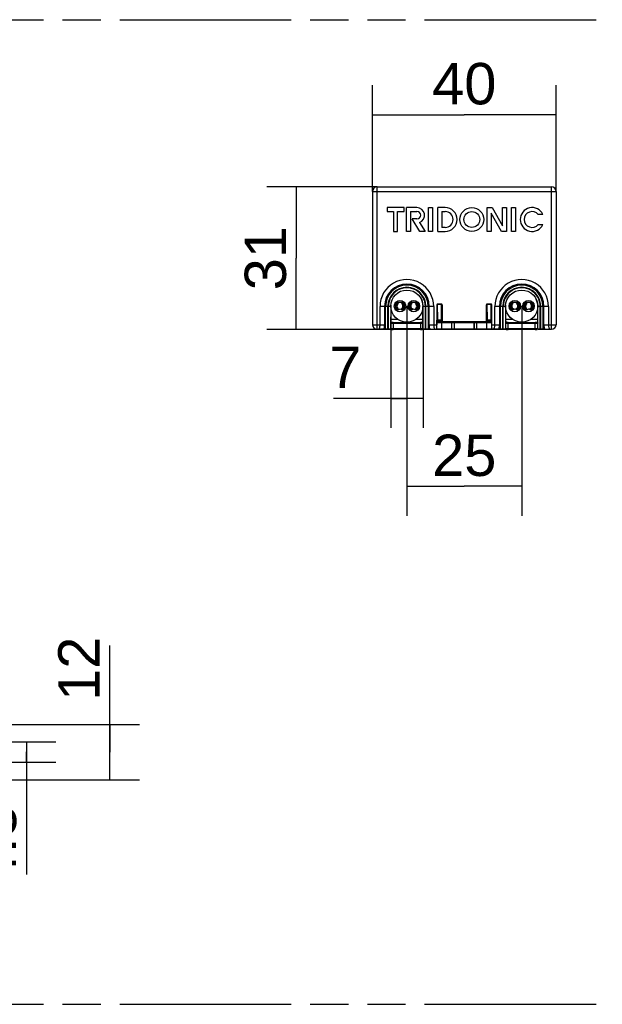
# Model space of a CAD drawing. Header units: millimetres. Extents: x 0 to 210, y 0 to 297.
# Tile 4 of 12: x 107 to 137, y 133 to 183. Entities that reach past the tile are written whole.
import ezdxf
from ezdxf.enums import TextEntityAlignment as Align

# ---------------------------------------------------------------- set-up
doc = ezdxf.new("R2010")
doc.units = ezdxf.units.MM
doc.header["$LTSCALE"] = 19.36
doc.linetypes.add('PHANTOM', pattern=[0.8, 0.45, -0.05, 0.1, -0.05, 0.1, -0.05])
doc.layers.get('0').update_dxf_attribs({"linetype": 'CONTINUOUS'})
doc.layers.add('DEFAULT_3', color=7, linetype='PHANTOM')
doc.layers.add('Z_DIM_2D', color=7, linetype='CONTINUOUS')
doc.styles.add('TEXTSTYLE_3', font='helveticaneueltw1g-ltcn.otf')
doc.dimstyles.new('DIMSTYLE_1', dxfattribs={"dimtxt": 2.1, "dimasz": 3.5, "dimexe": 0.18, "dimexo": 0.0625, "dimgap": 0.09, "dimtad": 1, "dimdec": 1, "dimlfac": 4.285714, "dimdsep": 46, "dimtxsty": 'TEXTSTYLE_3', "dimcen": 0.09, "dimclrt": 5, "dimadec": 0, "dimazin": 0, "dimtp": 0.3, "dimtm": 0.3, "dimtfac": 1, "dimtdec": 1, "dimtofl": 0, "dimtmove": 0, "dimatfit": 3, "dimfxl": 0, "dimtolj": 1, "dimarcsym": 0})
doc.dimstyles.new('DIMSTYLE_2', dxfattribs={"dimtxt": 2.1, "dimasz": 3.5, "dimexe": 0.18, "dimexo": 0.0625, "dimgap": 0.09, "dimtad": 1, "dimdec": 1, "dimlfac": 4.285714, "dimdsep": 46, "dimtxsty": 'TEXTSTYLE_3', "dimcen": 0.09, "dimclrt": 5, "dimadec": 0, "dimazin": 0, "dimtp": 0.2, "dimtm": 0.2, "dimtfac": 1, "dimtdec": 1, "dimtofl": 0, "dimtmove": 0, "dimatfit": 3, "dimfxl": 0, "dimtolj": 1, "dimarcsym": 0})
doc.dimstyles.new('DIMSTYLE_3', dxfattribs={"dimtxt": 2.1, "dimasz": 3.5, "dimexe": 0.18, "dimexo": 0.0625, "dimgap": 0.09, "dimtad": 1, "dimdec": 1, "dimlfac": 4.285714, "dimdsep": 46, "dimtxsty": 'TEXTSTYLE_3', "dimcen": 0.09, "dimclrt": 5, "dimadec": 0, "dimazin": 0, "dimtp": 0.1, "dimtm": 0.1, "dimtfac": 1, "dimtdec": 1, "dimtofl": 0, "dimtmove": 0, "dimatfit": 3, "dimfxl": 0, "dimtolj": 1, "dimarcsym": 0})

# ---------------------------------------------------------------- blocks, each defined once
blk = doc.blocks.new('*D1')
at = {"layer": 'Z_DIM_2D', "color": 2, "linetype": 'Continuous'}
for p, q in [((124.919, 173.957), (124.919, 179.357)), ((134.252, 173.957), (134.252, 179.357)), ((124.919, 177.857), (129.586, 177.857)), ((134.252, 177.857), (129.586, 177.857))]:
    blk.add_line(p, q, dxfattribs=at)
at = {"layer": 'Z_DIM_2D', "color": 5, "linetype": 'Continuous', "style": 'TEXTSTYLE_3'}
blk.add_text('40', height=2.1, dxfattribs=at).set_placement((129.586, 178.382), align=Align.CENTER)
blk = doc.blocks.new('_NONE')
blk = doc.blocks.new('*D2')
at = {"layer": 'Z_DIM_2D', "color": 2, "linetype": 'Continuous'}
for p, q in [((125.152, 174.191), (119.553, 174.191)), ((121.053, 174.191), (121.053, 170.57)), ((121.053, 166.949), (121.053, 170.57)), ((125.977, 166.949), (119.553, 166.949))]:
    blk.add_line(p, q, dxfattribs=at)
at = {"layer": 'Z_DIM_2D', "color": 5, "linetype": 'Continuous', "style": 'TEXTSTYLE_3'}
blk.add_text('31', height=2.1, rotation=90, dxfattribs=at).set_placement((120.528, 170.57), align=Align.CENTER)
blk = doc.blocks.new('*D3')
at = {"layer": 'Z_DIM_2D', "color": 2, "linetype": 'Continuous'}
for p, q in [((125.847, 166.981), (125.847, 161.951)), ((127.491, 166.981), (127.491, 161.951)), ((126.669, 163.451), (122.948, 163.451)), ((125.847, 163.451), (126.669, 163.451)), ((127.491, 163.451), (126.669, 163.451))]:
    blk.add_line(p, q, dxfattribs=at)
at = {"layer": 'Z_DIM_2D', "color": 5, "linetype": 'Continuous', "style": 'TEXTSTYLE_3'}
blk.add_text('7', height=2.1, dxfattribs=at).set_placement((124.358, 163.976), align=Align.RIGHT)
blk = doc.blocks.new('*D4')
at = {"layer": 'Z_DIM_2D', "color": 2, "linetype": 'Continuous'}
for p, q in [((126.669, 168.136), (126.669, 157.484)), ((132.502, 168.136), (132.502, 157.484)), ((126.669, 158.984), (129.586, 158.984)), ((132.502, 158.984), (129.586, 158.984))]:
    blk.add_line(p, q, dxfattribs=at)
at = {"layer": 'Z_DIM_2D', "color": 5, "linetype": 'Continuous', "style": 'TEXTSTYLE_3'}
blk.add_text('25', height=2.1, dxfattribs=at).set_placement((129.586, 159.509), align=Align.CENTER)
blk = doc.blocks.new('*D7')
at = {"layer": 'Z_DIM_2D', "color": 2, "linetype": 'Continuous'}
for p, q in [((100.035, 146.01), (108.843, 146.01)), ((107.343, 146.01), (107.343, 145.495)), ((107.343, 144.981), (107.343, 145.495)), ((107.343, 145.495), (107.343, 139.267)), ((100.035, 144.981), (108.843, 144.981))]:
    blk.add_line(p, q, dxfattribs=at)
at = {"layer": 'Z_DIM_2D', "color": 5, "linetype": 'Continuous', "style": 'TEXTSTYLE_3'}
blk.add_text('4.3', height=2.1, rotation=90, dxfattribs=at).set_placement((106.818, 142.793), align=Align.RIGHT)
blk = doc.blocks.new('*D8')
at = {"layer": 'Z_DIM_2D', "color": 2, "linetype": 'Continuous'}
for p, q in [((111.579, 145.483), (111.579, 150.909)), ((99.105, 146.883), (113.079, 146.883)), ((111.579, 146.883), (111.579, 145.483)), ((111.579, 144.084), (111.579, 145.483)), ((99.209, 144.084), (113.079, 144.084))]:
    blk.add_line(p, q, dxfattribs=at)
at = {"layer": 'Z_DIM_2D', "color": 5, "linetype": 'Continuous', "style": 'TEXTSTYLE_3'}
blk.add_text('12', height=2.1, rotation=90, dxfattribs=at).set_placement((111.054, 148.088))

msp = doc.modelspace()

# ---------------------------------------------------------------- linework, layer by layer
at = {"color": 9, "linetype": 'Continuous'}
for p, q in [((125.152, 166.957), (125.152, 174.191)), ((134.019, 166.957), (134.019, 174.191)), ((124.919, 173.957), (134.252, 173.957)), ((125.307, 167.191), (125.307, 168.124)), ((125.703, 168.124), (125.307, 168.124)), ((125.536, 168.124), (125.536, 167.191)), ((125.588, 166.981), (125.588, 168.124)), ((125.703, 166.957), (125.703, 168.124)), ((125.73, 166.957), (125.73, 168.124)), ((125.852, 168.124), (125.73, 168.124)), ((127.608, 168.124), (127.486, 168.124)), ((127.608, 166.957), (127.608, 168.124)), ((128.032, 168.124), (127.635, 168.124)), ((127.635, 166.957), (127.635, 168.124)), ((127.75, 168.124), (127.75, 166.981)), ((127.802, 167.191), (127.802, 168.124)), ((128.032, 168.124), (128.032, 167.191)), ((128.186, 168.194), (128.195, 167.398)), ((128.233, 168.241), (128.233, 168.233)), ((128.418, 168.233), (128.233, 168.233)), ((128.242, 167.438), (128.233, 168.233)), ((128.418, 168.233), (128.41, 167.438)), ((128.418, 168.233), (128.418, 168.241)), ((128.456, 167.398), (128.465, 168.194)), ((130.706, 168.194), (130.715, 167.398)), ((130.753, 168.241), (130.753, 168.233)), ((130.938, 168.233), (130.753, 168.233)), ((130.762, 167.438), (130.753, 168.233)), ((130.938, 168.233), (130.93, 167.438)), ((130.938, 168.233), (130.938, 168.241)), ((130.976, 167.398), (130.985, 168.194)), ((131.536, 168.124), (131.14, 168.124)), ((131.14, 167.191), (131.14, 168.124)), ((131.37, 168.124), (131.37, 167.191)), ((131.422, 166.981), (131.422, 168.124)), ((131.536, 166.957), (131.536, 168.124)), ((131.685, 168.124), (131.563, 168.124)), ((131.563, 166.957), (131.563, 168.124)), ((133.441, 168.124), (133.32, 168.124)), ((133.441, 166.957), (133.441, 168.124)), ((133.865, 168.124), (133.468, 168.124)), ((133.468, 166.957), (133.468, 168.124)), ((133.583, 168.124), (133.583, 166.981)), ((133.635, 167.191), (133.635, 168.124)), ((133.865, 168.124), (133.865, 167.191)), ((124.919, 167.191), (125.536, 167.191)), ((125.852, 167.261), (125.861, 167.253)), ((125.861, 166.996), (125.852, 167.004)), ((125.907, 167.299), (125.898, 167.308)), ((125.977, 167.299), (125.977, 166.949)), ((127.361, 167.252), (125.977, 167.252)), ((127.361, 167.299), (127.361, 166.949)), ((127.44, 167.308), (127.431, 167.299)), ((127.478, 167.253), (127.486, 167.261)), ((127.486, 167.004), (127.478, 166.996)), ((127.802, 167.191), (128.186, 167.191)), ((128.456, 167.398), (128.195, 167.398)), ((128.195, 167.354), (130.976, 167.354)), ((130.973, 167.284), (128.198, 167.284)), ((128.242, 167.438), (128.41, 167.438)), ((128.242, 167.438), (128.242, 167.307)), ((128.41, 167.307), (128.41, 167.438)), ((128.431, 167.307), (128.431, 166.957)), ((128.961, 166.957), (128.961, 167.307)), ((129.084, 166.981), (129.084, 167.284)), ((130.087, 167.284), (130.087, 166.981)), ((130.211, 167.307), (130.211, 166.957)), ((130.976, 167.398), (130.715, 167.398)), ((130.74, 166.957), (130.74, 167.307)), ((130.762, 167.438), (130.93, 167.438)), ((130.762, 167.438), (130.762, 167.307)), ((130.93, 167.307), (130.93, 167.438)), ((130.953, 167.308), (130.952, 167.307)), ((130.986, 167.191), (131.37, 167.191)), ((131.686, 167.261), (131.694, 167.253)), ((131.694, 166.996), (131.686, 167.004)), ((131.741, 167.299), (131.731, 167.308)), ((131.811, 166.949), (131.811, 167.299)), ((133.194, 167.252), (131.811, 167.252)), ((133.194, 166.949), (133.194, 167.299)), ((133.273, 167.308), (133.264, 167.299)), ((133.311, 167.253), (133.319, 167.261)), ((133.319, 167.004), (133.311, 166.996)), ((133.635, 167.191), (134.252, 167.191)), ((125.528, 166.981), (125.852, 166.981)), ((125.977, 166.995), (127.361, 166.995)), ((127.486, 166.981), (127.811, 166.981)), ((128.185, 166.981), (130.987, 166.981)), ((131.361, 166.981), (131.686, 166.981)), ((131.811, 166.995), (133.194, 166.995)), ((133.319, 166.981), (133.644, 166.981))]:
    msp.add_line(p, q, dxfattribs=at)
at = {"color": 7, "linetype": 'Continuous'}
for p, q in [((125.152, 174.191), (134.019, 174.191)), ((124.919, 173.957), (124.919, 167.191)), ((134.252, 173.957), (134.252, 167.191)), ((125.666, 173.141), (125.666, 172.938)), ((126.532, 173.141), (125.666, 173.141)), ((126.532, 172.938), (126.532, 173.141)), ((126.648, 171.927), (126.648, 173.141)), ((127.182, 173.141), (126.648, 173.141)), ((127.775, 171.927), (127.775, 173.141)), ((127.775, 173.141), (127.977, 173.141)), ((127.977, 173.141), (127.977, 171.927)), ((128.237, 171.927), (128.237, 173.141)), ((128.612, 173.141), (128.237, 173.141)), ((130.75, 171.927), (130.75, 173.141)), ((130.75, 173.141), (131.01, 173.141)), ((131.01, 173.141), (131.53, 172.209)), ((131.53, 172.209), (131.53, 173.141)), ((131.53, 173.141), (131.733, 173.141)), ((131.733, 173.141), (131.733, 171.927)), ((131.992, 171.927), (131.992, 173.141)), ((131.992, 173.141), (132.195, 173.141)), ((132.195, 173.141), (132.195, 171.927)), ((125.666, 172.938), (125.998, 172.938)), ((125.998, 172.938), (125.998, 171.927)), ((126.2, 171.927), (126.2, 172.938)), ((126.2, 172.938), (126.532, 172.938)), ((126.85, 172.938), (126.85, 171.927)), ((126.85, 172.938), (127.182, 172.938)), ((127.329, 171.927), (126.932, 172.563)), ((127.182, 172.563), (126.932, 172.563)), ((128.439, 172.938), (128.439, 172.13)), ((128.439, 172.938), (128.612, 172.938)), ((130.953, 172.859), (130.953, 171.927)), ((131.473, 171.927), (130.953, 172.859)), ((133.58, 172.794), (133.342, 172.794)), ((127.316, 172.384), (127.601, 171.927)), ((128.612, 172.13), (128.439, 172.13)), ((133.342, 172.274), (133.58, 172.274)), ((125.998, 171.927), (126.2, 171.927)), ((126.85, 171.927), (126.648, 171.927)), ((127.601, 171.927), (127.329, 171.927)), ((127.977, 171.927), (127.775, 171.927)), ((128.237, 171.927), (128.612, 171.927)), ((130.953, 171.927), (130.75, 171.927)), ((131.733, 171.927), (131.473, 171.927)), ((132.195, 171.927), (131.992, 171.927)), ((125.847, 168.124), (125.847, 166.981)), ((125.852, 168.124), (125.852, 167.6)), ((126.086, 168.194), (126.086, 168.077)), ((126.132, 168.077), (126.132, 168.194)), ((126.436, 168.311), (126.202, 168.311)), ((126.202, 168.264), (126.238, 168.264)), ((126.226, 168.007), (126.202, 168.007)), ((126.4, 168.264), (126.436, 168.264)), ((126.436, 168.007), (126.412, 168.007)), ((126.506, 168.194), (126.506, 168.077)), ((126.552, 168.077), (126.552, 168.194)), ((126.786, 168.194), (126.786, 168.077)), ((126.832, 168.077), (126.832, 168.194)), ((127.136, 168.311), (126.902, 168.311)), ((126.902, 168.264), (126.938, 168.264)), ((126.926, 168.007), (126.902, 168.007)), ((127.1, 168.264), (127.136, 168.264)), ((127.136, 168.007), (127.112, 168.007)), ((127.206, 168.194), (127.206, 168.077)), ((127.252, 168.077), (127.252, 168.194)), ((127.486, 166.981), (127.486, 168.124)), ((127.491, 166.981), (127.491, 168.124)), ((128.186, 168.194), (128.186, 167.191)), ((128.233, 168.241), (128.418, 168.241)), ((128.466, 168.194), (128.466, 167.354)), ((130.706, 168.194), (130.706, 167.354)), ((130.753, 168.241), (130.938, 168.241)), ((130.986, 167.191), (130.986, 168.194)), ((131.68, 168.124), (131.68, 166.981)), ((131.685, 168.124), (131.686, 166.981)), ((131.919, 168.194), (131.919, 168.077)), ((131.966, 168.077), (131.966, 168.194)), ((132.269, 168.311), (132.036, 168.311)), ((132.036, 168.264), (132.072, 168.264)), ((132.059, 168.007), (132.036, 168.007)), ((132.233, 168.264), (132.269, 168.264)), ((132.269, 168.007), (132.246, 168.007)), ((132.339, 168.194), (132.339, 168.077)), ((132.386, 168.077), (132.386, 168.194)), ((132.619, 168.194), (132.619, 168.077)), ((132.666, 168.077), (132.666, 168.194)), ((132.969, 168.311), (132.736, 168.311)), ((132.736, 168.264), (132.772, 168.264)), ((132.759, 168.007), (132.736, 168.007)), ((132.933, 168.264), (132.969, 168.264)), ((132.969, 168.007), (132.946, 168.007)), ((133.039, 168.194), (133.039, 168.077)), ((133.086, 168.077), (133.086, 168.194)), ((133.32, 167.6), (133.32, 168.124)), ((133.325, 166.981), (133.325, 168.124)), ((125.852, 167.6), (125.852, 167.587)), ((125.852, 166.981), (125.852, 167.587)), ((126.202, 167.961), (126.226, 167.961)), ((126.412, 167.961), (126.436, 167.961)), ((126.902, 167.961), (126.926, 167.961)), ((127.112, 167.961), (127.136, 167.961)), ((132.036, 167.961), (132.059, 167.961)), ((132.246, 167.961), (132.269, 167.961)), ((132.736, 167.961), (132.759, 167.961)), ((132.946, 167.961), (132.969, 167.961)), ((133.319, 166.981), (133.319, 167.587)), ((125.852, 167.468), (126.2, 167.468)), ((125.898, 167.308), (125.852, 167.308)), ((125.861, 166.996), (125.861, 167.253)), ((125.977, 167.299), (127.36, 167.299)), ((127.138, 167.468), (127.486, 167.468)), ((127.427, 167.335), (127.486, 167.335)), ((127.427, 167.328), (127.427, 167.335)), ((127.486, 167.328), (127.427, 167.328)), ((127.486, 167.308), (127.44, 167.308)), ((127.478, 167.253), (127.478, 166.996)), ((128.195, 167.354), (128.195, 167.398)), ((128.198, 166.981), (128.198, 167.284)), ((128.219, 167.307), (130.952, 167.307)), ((128.456, 167.398), (128.456, 167.354)), ((129.078, 167.284), (129.078, 166.981)), ((130.094, 166.981), (130.094, 167.284)), ((130.715, 167.354), (130.715, 167.398)), ((130.973, 167.284), (130.973, 166.981)), ((130.976, 167.398), (130.976, 167.354)), ((131.686, 167.468), (132.034, 167.468)), ((131.686, 167.335), (131.744, 167.335)), ((131.744, 167.328), (131.686, 167.328)), ((131.731, 167.308), (131.686, 167.308)), ((131.694, 166.996), (131.694, 167.253)), ((131.744, 167.335), (131.744, 167.328)), ((131.811, 167.299), (133.194, 167.299)), ((132.971, 167.468), (133.319, 167.468)), ((133.319, 167.308), (133.273, 167.308)), ((133.311, 167.253), (133.311, 166.996)), ((125.152, 166.957), (125.829, 166.957)), ((125.88, 166.958), (125.835, 166.958)), ((125.874, 166.963), (125.866, 166.971)), ((125.869, 166.996), (125.974, 166.995)), ((125.974, 166.995), (125.977, 166.995)), ((127.361, 166.949), (125.977, 166.949)), ((127.458, 166.958), (127.503, 166.958)), ((127.472, 166.971), (127.464, 166.963)), ((127.509, 166.957), (131.662, 166.957)), ((131.668, 166.958), (131.713, 166.958)), ((131.708, 166.963), (131.699, 166.971)), ((131.808, 166.995), (131.811, 166.995)), ((133.194, 166.949), (131.811, 166.949)), ((133.337, 166.958), (133.292, 166.958)), ((133.305, 166.971), (133.297, 166.963)), ((133.342, 166.957), (134.019, 166.957))]:
    msp.add_line(p, q, dxfattribs=at)
for centre, radius in [((129.97, 172.534), 0.607), ((129.97, 172.534), 0.404), ((126.669, 168.136), 0.817), ((132.502, 168.136), 0.817), ((126.319, 168.136), 0.292), ((127.019, 168.136), 0.292), ((132.152, 168.136), 0.292), ((132.852, 168.136), 0.292)]:
    msp.add_circle(centre, radius, dxfattribs=at)
for centre, radius, start, end in [((125.152, 173.957), 0.233, 90, 180), ((134.019, 173.957), 0.233, 0, 90), ((127.182, 172.751), 0.39, 289.9935, 90), ((128.612, 172.534), 0.607, 270, 90), ((133.032, 172.534), 0.607, 25.37, 334.63), ((127.182, 172.751), 0.188, 270, 90), ((128.612, 172.534), 0.404, 270, 90), ((133.032, 172.534), 0.404, 39.9883, 320.0117), ((126.669, 168.124), 0.822, 0, 29.6422), ((132.502, 168.124), 0.822, 360, 29.6422), ((126.669, 168.124), 0.822, 176.2947, 180), ((126.202, 168.194), 0.117, 90, 180), ((126.202, 168.077), 0.117, 180, 270), ((126.202, 168.194), 0.07, 90, 180), ((126.202, 168.077), 0.07, 180, 270), ((126.319, 168.136), 0.152, 122.2042, 236.4302), ((126.226, 168.031), 0.0233, 270, 293.8859), ((126.319, 168.136), 0.152, 303.5882, 57.7958), ((126.412, 168.031), 0.0233, 246.1672, 270), ((126.436, 168.194), 0.117, 0, 90), ((126.436, 168.194), 0.07, 0, 90), ((126.436, 168.077), 0.117, 270, 360), ((126.436, 168.077), 0.07, 270, 360), ((126.902, 168.194), 0.117, 90, 180), ((126.902, 168.077), 0.117, 180, 270), ((126.902, 168.194), 0.07, 90, 180), ((126.902, 168.077), 0.07, 180, 270), ((127.019, 168.136), 0.152, 122.2042, 236.4302), ((126.926, 168.031), 0.0233, 270, 293.8861), ((127.019, 168.136), 0.152, 303.5882, 57.7958), ((127.112, 168.031), 0.0233, 246.1672, 270), ((127.136, 168.194), 0.117, 0, 90), ((127.136, 168.194), 0.07, 0, 90), ((127.136, 168.077), 0.117, 270, 360), ((127.136, 168.077), 0.07, 270, 360), ((128.233, 168.194), 0.0467, 90.0072, 179.9942), ((128.418, 168.194), 0.0467, 359.9991, 89.974), ((130.753, 168.194), 0.0467, 90.0072, 179.9942), ((130.938, 168.194), 0.0467, 359.9991, 63.0196), ((132.502, 168.124), 0.822, 176.2947, 180), ((132.036, 168.194), 0.117, 90, 180), ((132.036, 168.077), 0.117, 180, 270), ((132.036, 168.194), 0.07, 90, 180), ((132.036, 168.077), 0.07, 180, 270), ((132.152, 168.136), 0.152, 122.2042, 236.4302), ((132.059, 168.031), 0.0233, 270, 293.8859), ((132.152, 168.136), 0.152, 303.5882, 57.7958), ((132.246, 168.031), 0.0233, 246.1672, 270), ((132.269, 168.194), 0.117, 0, 90), ((132.269, 168.194), 0.07, 0, 90), ((132.269, 168.077), 0.117, 270, 360), ((132.269, 168.077), 0.07, 270, 360), ((132.736, 168.194), 0.117, 90, 180), ((132.736, 168.077), 0.117, 180, 270), ((132.736, 168.194), 0.07, 90, 180), ((132.736, 168.077), 0.07, 180, 270), ((132.852, 168.136), 0.152, 122.2042, 236.4302), ((132.759, 168.031), 0.0233, 270, 293.8861), ((132.852, 168.136), 0.152, 303.5882, 57.7958), ((132.946, 168.031), 0.0233, 246.1672, 270), ((132.969, 168.194), 0.117, 0, 90), ((132.969, 168.194), 0.07, 0, 90), ((132.969, 168.077), 0.117, 270, 360), ((132.969, 168.077), 0.07, 270, 360), ((126.226, 168.031), 0.07, 270, 323.1301), ((126.319, 168.136), 0.152, 255.75, 284.3232), ((126.412, 168.031), 0.07, 216.9432, 270), ((126.926, 168.031), 0.07, 270, 323.1301), ((127.019, 168.136), 0.152, 255.75, 284.3232), ((127.112, 168.031), 0.07, 216.9432, 270), ((132.059, 168.031), 0.07, 270, 323.1301), ((132.152, 168.136), 0.152, 255.75, 284.3232), ((132.246, 168.031), 0.07, 216.9432, 270), ((132.759, 168.031), 0.07, 270, 323.1301), ((132.852, 168.136), 0.152, 255.75, 284.3232), ((132.946, 168.031), 0.07, 216.9432, 270), ((125.152, 167.191), 0.233, 180, 270), ((125.899, 167.004), 0.0467, 180.0242, 224.9528), ((125.901, 167.262), 0.0481, 164.7509, 170.4654), ((105.293, 167.174), 22.892, 359.6287, 0.0408), ((120.644, 167.075), 7.541, 359.3773, 359.6244), ((128.219, 167.284), 0.0233, 89.9977, 180.0034), ((128.221, 167.284), 0.0233, 90.001, 180.0007), ((128.503, 167.354), 0.0467, 180.0057, 269.9915), ((128.512, 167.354), 0.0465, 209.0624, 252.3147), ((129.054, 167.284), 0.0233, 0.0492, 90.0019), ((130.117, 167.284), 0.0233, 90.0495, 180.0032), ((130.669, 167.354), 0.0467, 270.0085, 359.9943), ((130.95, 167.284), 0.0233, 359.9993, 89.999), ((130.952, 167.284), 0.0233, 0.0492, 90.0021), ((131.734, 167.262), 0.0481, 164.7509, 170.4654), ((134.019, 167.191), 0.233, 270, 360), ((125.823, 166.981), 0.0234, 270.0495, 281.2797), ((125.829, 166.981), 0.0234, 270.0492, 281.2837), ((125.823, 166.981), 0.0234, 315.0267, 326.2416), ((125.823, 166.981), 0.0234, 348.7208, 359.9508), ((125.829, 166.981), 0.0234, 337.5573, 359.9476), ((127.439, 167.004), 0.0468, 314.9995, 323.9808), ((127.509, 166.981), 0.0234, 180.0522, 202.4427), ((127.515, 166.981), 0.0233, 180.0492, 270.0019), ((127.509, 166.981), 0.0234, 258.7165, 269.9508), ((124.394, 167.035), 3.792, 359.1842, 359.3777), ((128.221, 166.981), 0.0233, 180.0492, 270.0019), ((128.207, 166.98), 0.0224, 253.8807, 269.9593), ((129.054, 166.981), 0.0233, 270.0494, 0.0032), ((130.117, 166.981), 0.0233, 180.0492, 270.002), ((130.95, 166.981), 0.0233, 270.0494, 0.0032), ((130.964, 166.98), 0.0224, 270.0404, 286.0568), ((130.963, 166.98), 0.0232, 345.8328, 356.6027), ((130.962, 166.98), 0.0242, 356.5903, 0.8396), ((131.657, 166.981), 0.0234, 270.0495, 281.2797), ((131.662, 166.981), 0.0234, 270.0492, 281.2837), ((131.657, 166.981), 0.0234, 315.0267, 326.2416), ((131.657, 166.981), 0.0234, 348.7208, 359.9508), ((131.662, 166.981), 0.0234, 337.5573, 359.9476), ((131.732, 167.004), 0.0468, 216.031, 225.0028), ((131.737, 170.524), 3.529, 269.4346, 269.8087), ((131.801, 185.167), 18.172, 269.7618, 270.0223), ((133.272, 167.004), 0.0468, 314.9995, 323.9808), ((133.342, 166.981), 0.0234, 180.0466, 191.2805), ((133.348, 166.981), 0.0233, 180.0492, 270.0019)]:
    msp.add_arc(centre, radius, start, end, dxfattribs=at)
at = {"color": 9, "linetype": 'Continuous'}
for centre, radius, start, end in [((126.669, 168.124), 1.362, 359.9998, 180), ((126.669, 168.124), 1.133, 0, 180), ((126.669, 168.124), 1.081, 0, 180), ((126.669, 168.124), 0.966, 0.0015, 179.9985), ((126.669, 168.124), 0.939, 359.9981, 180.0019), ((132.502, 168.124), 1.362, 359.9998, 180), ((132.502, 168.124), 1.133, 0, 180), ((132.502, 168.124), 1.081, 0, 180), ((132.502, 168.124), 0.966, 0.0015, 179.9985), ((132.502, 168.124), 0.939, 359.9981, 180.0019), ((125.907, 167.253), 0.0467, 90.0098, 179.9901), ((127.431, 167.253), 0.0467, 0.0099, 89.9902), ((129.061, 167.284), 0.0233, 359.9968, 89.9505), ((130.111, 167.284), 0.0234, 168.7208, 179.9508), ((131.741, 167.253), 0.0467, 90.0098, 179.9902), ((133.264, 167.253), 0.0467, 0.0098, 89.9902), ((125.907, 166.996), 0.0468, 216.0319, 224.6074), ((127.431, 166.996), 0.0467, 350.9851, 359.9756), ((129.061, 166.981), 0.0234, 348.7208, 359.9508), ((130.111, 166.981), 0.0233, 179.9968, 269.9506), ((131.741, 166.996), 0.0467, 180.0245, 189.0213), ((133.264, 166.996), 0.0468, 315.3998, 323.9671)]:
    msp.add_arc(centre, radius, start, end, dxfattribs=at)
at = {"color": 7, "linetype": 'Continuous'}
for centre, major_axis, ratio, start_param, end_param in [((130.939, 168.194), (0.0467, 0), 0.999976, 0, 1.570796), ((125.899, 167.261), (0.033, -0.033), 0.999951, -2.552067, -2.356219), ((127.439, 167.261), (0.033, 0.033), 0.999951, -0.785374, -0.589526), ((130.987, 167.191), (0, 0.233), 0.006981, -3.928858, -3.592619), ((133.272, 167.261), (0.033, 0.033), 0.999951, -0.785374, -0.589526)]:
    msp.add_ellipse(centre, major_axis=major_axis, ratio=ratio, start_param=start_param, end_param=end_param, dxfattribs=at)
for points, knots in [([(128.212, 168.229), (128.205, 168.226), (128.192, 168.217), (128.186, 168.201), (128.186, 168.194)], [0, 0, 0, 0, 0.521101, 1, 1, 1, 1]), ([(128.465, 168.194), (128.465, 168.204), (128.453, 168.227), (128.43, 168.233), (128.418, 168.233)], [0, 0, 0, 0, 0.470273, 1, 1, 1, 1]), ([(130.732, 168.229), (130.725, 168.226), (130.712, 168.217), (130.706, 168.201), (130.706, 168.194)], [0, 0, 0, 0, 0.521101, 1, 1, 1, 1]), ([(130.985, 168.194), (130.985, 168.204), (130.973, 168.227), (130.95, 168.233), (130.938, 168.233)], [0, 0, 0, 0, 0.470273, 1, 1, 1, 1]), ([(133.319, 167.587), (133.319, 167.589), (133.319, 167.593), (133.319, 167.597), (133.32, 167.6)], [0, 0, 0, 0, 0.45745, 1, 1, 1, 1]), ([(125.854, 167.274), (125.856, 167.281), (125.865, 167.299), (125.886, 167.308), (125.898, 167.308)], [0, 0, 0, 0, 0.361101, 1, 1, 1, 1]), ([(125.977, 167.252), (125.962, 167.252), (125.941, 167.252), (125.913, 167.252), (125.896, 167.252), (125.882, 167.252), (125.871, 167.252), (125.865, 167.253), (125.861, 167.252), (125.861, 167.253)], [0, 0, 0, 0, 0.381097, 0.553379, 0.704635, 0.829035, 0.921854, 0.979578, 1, 1, 1, 1]), ([(127.478, 167.253), (127.477, 167.252), (127.474, 167.253), (127.467, 167.252), (127.456, 167.252), (127.442, 167.252), (127.425, 167.252), (127.397, 167.252), (127.376, 167.252), (127.361, 167.252)], [0, 0, 0, 0, 0.020422, 0.078146, 0.170965, 0.295365, 0.446621, 0.618903, 1, 1, 1, 1]), ([(127.44, 167.308), (127.453, 167.308), (127.475, 167.297), (127.484, 167.277), (127.485, 167.27)], [0, 0, 0, 0, 0.635803, 1, 1, 1, 1]), ([(128.196, 167.285), (128.196, 167.288), (128.195, 167.311), (128.195, 167.334), (128.195, 167.354)], [0, 0, 0, 0, 0.12135, 1, 1, 1, 1]), ([(130.7, 167.331), (130.698, 167.328), (130.692, 167.319), (130.681, 167.312), (130.673, 167.31)], [0, 0, 0, 0, 0.275384, 1, 1, 1, 1]), ([(131.688, 167.274), (131.689, 167.281), (131.699, 167.299), (131.719, 167.308), (131.731, 167.308)], [0, 0, 0, 0, 0.361101, 1, 1, 1, 1]), ([(131.811, 167.252), (131.796, 167.252), (131.774, 167.252), (131.747, 167.252), (131.729, 167.252), (131.715, 167.252), (131.704, 167.252), (131.698, 167.253), (131.695, 167.252), (131.694, 167.253)], [0, 0, 0, 0, 0.381097, 0.553379, 0.704635, 0.829035, 0.921854, 0.979578, 1, 1, 1, 1]), ([(133.311, 167.253), (133.31, 167.252), (133.307, 167.253), (133.301, 167.252), (133.29, 167.252), (133.275, 167.252), (133.258, 167.252), (133.231, 167.252), (133.209, 167.252), (133.194, 167.252)], [0, 0, 0, 0, 0.020422, 0.078146, 0.170965, 0.295365, 0.446621, 0.618903, 1, 1, 1, 1]), ([(133.273, 167.308), (133.287, 167.308), (133.309, 167.297), (133.317, 167.277), (133.318, 167.27)], [0, 0, 0, 0, 0.635803, 1, 1, 1, 1]), ([(125.861, 166.996), (125.861, 166.996), (125.864, 166.996), (125.867, 166.996), (125.869, 166.996)], [0, 0, 0, 0, 0.261391, 1, 1, 1, 1]), ([(125.897, 166.95), (125.907, 166.948), (125.934, 166.95), (125.96, 166.949), (125.977, 166.949)], [0, 0, 0, 0, 0.366042, 1, 1, 1, 1]), ([(127.361, 166.995), (127.376, 166.995), (127.397, 166.995), (127.425, 166.996), (127.442, 166.996), (127.456, 166.996), (127.467, 166.995), (127.474, 166.996), (127.477, 166.995), (127.478, 166.996)], [0, 0, 0, 0, 0.381097, 0.553379, 0.704635, 0.829035, 0.921854, 0.979578, 1, 1, 1, 1]), ([(127.361, 166.949), (127.372, 166.949), (127.392, 166.949), (127.416, 166.949), (127.44, 166.949), (127.456, 166.955), (127.464, 166.963)], [0, 0, 0, 0, 0.316015, 0.556799, 0.689781, 1, 1, 1, 1]), ([(128.185, 166.981), (128.185, 166.975), (128.188, 166.965), (128.197, 166.96), (128.201, 166.958)], [0, 0, 0, 0, 0.544386, 1, 1, 1, 1]), ([(130.97, 166.958), (130.972, 166.959), (130.979, 166.962), (130.984, 166.969), (130.986, 166.975)], [0, 0, 0, 0, 0.233548, 1, 1, 1, 1]), ([(131.694, 166.996), (131.694, 166.996), (131.697, 166.996), (131.7, 166.996), (131.702, 166.996)], [0, 0, 0, 0, 0.261661, 1, 1, 1, 1]), ([(131.731, 166.95), (131.74, 166.948), (131.767, 166.95), (131.794, 166.949), (131.811, 166.949)], [0, 0, 0, 0, 0.366103, 1, 1, 1, 1]), ([(133.194, 166.995), (133.209, 166.995), (133.231, 166.995), (133.258, 166.996), (133.275, 166.996), (133.29, 166.996), (133.301, 166.995), (133.307, 166.996), (133.31, 166.995), (133.311, 166.996)], [0, 0, 0, 0, 0.381097, 0.553379, 0.704635, 0.829035, 0.921854, 0.979578, 1, 1, 1, 1]), ([(133.194, 166.949), (133.205, 166.949), (133.225, 166.949), (133.25, 166.949), (133.274, 166.949), (133.29, 166.955), (133.297, 166.963)], [0, 0, 0, 0, 0.316015, 0.5568, 0.689782, 1, 1, 1, 1])]:
    msp.add_open_spline(points, degree=3, knots=knots, dxfattribs=at)
for points in [[(128.233, 168.233), (128.226, 168.233), (128.219, 168.232), (128.212, 168.229)], [(128.418, 168.241), (128.426, 168.241), (128.433, 168.239), (128.44, 168.236)], [(130.753, 168.233), (130.746, 168.233), (130.739, 168.232), (130.732, 168.229)], [(130.938, 168.241), (130.946, 168.241), (130.953, 168.239), (130.96, 168.236)], [(127.486, 167.004), (127.486, 166.995), (127.482, 166.984), (127.477, 166.977)], [(128.466, 167.354), (128.466, 167.346), (128.468, 167.338), (128.472, 167.331)], [(130.706, 167.354), (130.706, 167.346), (130.704, 167.338), (130.7, 167.331)], [(131.687, 167.27), (131.686, 167.267), (131.685, 167.264), (131.686, 167.261)], [(131.686, 167.004), (131.686, 166.994), (131.689, 166.984), (131.695, 166.977)], [(133.319, 167.004), (133.319, 166.995), (133.316, 166.984), (133.31, 166.977)], [(125.84, 166.964), (125.837, 166.961), (125.832, 166.959), (125.828, 166.958)], [(125.846, 166.964), (125.842, 166.961), (125.838, 166.959), (125.834, 166.958)], [(125.846, 166.976), (125.846, 166.973), (125.844, 166.97), (125.843, 166.968)], [(125.851, 166.972), (125.849, 166.969), (125.848, 166.966), (125.846, 166.964)], [(125.874, 166.963), (125.88, 166.957), (125.889, 166.952), (125.897, 166.95)], [(127.488, 166.972), (127.489, 166.969), (127.49, 166.966), (127.493, 166.964)], [(127.493, 166.964), (127.496, 166.961), (127.5, 166.959), (127.505, 166.958)], [(131.673, 166.964), (131.67, 166.961), (131.666, 166.959), (131.661, 166.958)], [(131.679, 166.964), (131.676, 166.961), (131.671, 166.959), (131.667, 166.958)], [(131.68, 166.976), (131.679, 166.973), (131.678, 166.97), (131.676, 166.968)], [(131.684, 166.972), (131.683, 166.969), (131.681, 166.966), (131.679, 166.964)], [(131.707, 166.963), (131.714, 166.957), (131.722, 166.952), (131.731, 166.95)], [(133.326, 166.964), (133.323, 166.967), (133.32, 166.972), (133.32, 166.976)], [(133.342, 166.957), (133.336, 166.957), (133.33, 166.96), (133.326, 166.964)]]:
    msp.add_open_spline(points, degree=3, dxfattribs=at)
at = {"color": 9, "linetype": 'Continuous'}
for points, knots in [([(125.224, 166.957), (125.236, 166.957), (125.255, 166.971), (125.271, 166.996), (125.288, 167.038), (125.303, 167.103), (125.307, 167.16), (125.307, 167.191)], [0, 0, 0, 0, 0.134254, 0.230337, 0.349077, 0.648025, 1, 1, 1, 1]), ([(125.528, 166.981), (125.529, 166.997), (125.534, 167.067), (125.536, 167.137), (125.536, 167.191)], [0, 0, 0, 0, 0.237938, 1, 1, 1, 1]), ([(125.977, 167.299), (125.968, 167.299), (125.952, 167.299), (125.932, 167.299), (125.92, 167.299), (125.913, 167.299), (125.91, 167.299), (125.908, 167.299), (125.907, 167.299)], [0, 0, 0, 0, 0.382732, 0.707042, 0.83147, 0.923921, 0.980443, 1, 1, 1, 1]), ([(127.431, 167.299), (127.431, 167.299), (127.428, 167.299), (127.425, 167.299), (127.418, 167.299), (127.405, 167.299), (127.386, 167.299), (127.369, 167.299), (127.36, 167.299)], [0, 0, 0, 0, 0.020488, 0.078288, 0.171242, 0.295817, 0.619411, 1, 1, 1, 1]), ([(127.802, 167.191), (127.802, 167.173), (127.802, 167.103), (127.806, 167.032), (127.811, 166.981)], [0, 0, 0, 0, 0.258706, 1, 1, 1, 1]), ([(128.032, 167.191), (128.032, 167.16), (128.036, 167.103), (128.05, 167.038), (128.068, 166.996), (128.083, 166.971), (128.102, 166.957), (128.114, 166.957)], [0, 0, 0, 0, 0.351985, 0.650927, 0.769665, 0.865747, 1, 1, 1, 1]), ([(128.195, 167.398), (128.195, 167.409), (128.207, 167.431), (128.23, 167.438), (128.242, 167.438)], [0, 0, 0, 0, 0.470274, 1, 1, 1, 1]), ([(128.219, 167.307), (128.217, 167.307), (128.214, 167.315), (128.208, 167.324), (128.2, 167.338), (128.195, 167.349), (128.195, 167.354)], [0, 0, 0, 0, 0.108189, 0.356013, 0.685623, 1, 1, 1, 1]), ([(128.41, 167.438), (128.421, 167.438), (128.444, 167.431), (128.456, 167.409), (128.456, 167.398)], [0, 0, 0, 0, 0.529728, 1, 1, 1, 1]), ([(130.715, 167.398), (130.715, 167.409), (130.727, 167.431), (130.75, 167.438), (130.762, 167.438)], [0, 0, 0, 0, 0.470274, 1, 1, 1, 1]), ([(130.93, 167.438), (130.941, 167.438), (130.964, 167.431), (130.976, 167.409), (130.976, 167.398)], [0, 0, 0, 0, 0.529728, 1, 1, 1, 1]), ([(130.967, 167.33), (130.964, 167.326), (130.959, 167.319), (130.956, 167.31), (130.953, 167.308)], [0, 0, 0, 0, 0.603555, 1, 1, 1, 1]), ([(130.976, 167.354), (130.976, 167.352), (130.975, 167.343), (130.971, 167.336), (130.967, 167.33)], [0, 0, 0, 0, 0.228775, 1, 1, 1, 1]), ([(130.976, 167.354), (130.976, 167.346), (130.976, 167.33), (130.976, 167.31), (130.976, 167.298), (130.976, 167.29), (130.976, 167.288), (130.976, 167.284), (130.976, 167.284)], [0, 0, 0, 0, 0.365394, 0.688305, 0.817577, 0.916039, 0.978862, 1, 1, 1, 1]), ([(131.058, 166.957), (131.069, 166.957), (131.088, 166.971), (131.104, 166.996), (131.122, 167.038), (131.136, 167.103), (131.14, 167.16), (131.14, 167.191)], [0, 0, 0, 0, 0.134254, 0.230337, 0.349077, 0.648025, 1, 1, 1, 1]), ([(131.361, 166.981), (131.362, 166.997), (131.368, 167.067), (131.37, 167.137), (131.37, 167.191)], [0, 0, 0, 0, 0.237938, 1, 1, 1, 1]), ([(131.811, 167.299), (131.802, 167.299), (131.785, 167.299), (131.766, 167.299), (131.753, 167.299), (131.747, 167.299), (131.743, 167.299), (131.741, 167.299), (131.741, 167.299)], [0, 0, 0, 0, 0.382732, 0.707042, 0.83147, 0.923921, 0.980443, 1, 1, 1, 1]), ([(133.264, 167.299), (133.264, 167.299), (133.262, 167.299), (133.258, 167.299), (133.251, 167.299), (133.239, 167.299), (133.219, 167.299), (133.203, 167.299), (133.194, 167.299)], [0, 0, 0, 0, 0.020488, 0.078288, 0.171242, 0.295817, 0.619411, 1, 1, 1, 1]), ([(133.635, 167.191), (133.635, 167.173), (133.636, 167.103), (133.639, 167.032), (133.644, 166.981)], [0, 0, 0, 0, 0.258707, 1, 1, 1, 1]), ([(133.865, 167.191), (133.865, 167.16), (133.869, 167.103), (133.883, 167.038), (133.901, 166.996), (133.917, 166.971), (133.935, 166.957), (133.947, 166.957)], [0, 0, 0, 0, 0.351985, 0.650928, 0.769666, 0.865748, 1, 1, 1, 1]), ([(125.528, 166.981), (125.514, 166.978), (125.475, 166.974), (125.407, 166.966), (125.32, 166.96), (125.257, 166.957), (125.224, 166.957)], [0, 0, 0, 0, 0.138308, 0.379954, 0.678447, 1, 1, 1, 1]), ([(125.528, 166.981), (125.528, 166.975), (125.532, 166.962), (125.545, 166.957), (125.551, 166.957)], [0, 0, 0, 0, 0.502705, 1, 1, 1, 1]), ([(125.611, 166.957), (125.605, 166.957), (125.593, 166.962), (125.588, 166.975), (125.588, 166.981)], [0, 0, 0, 0, 0.497293, 1, 1, 1, 1]), ([(127.75, 166.981), (127.75, 166.975), (127.745, 166.962), (127.733, 166.957), (127.727, 166.957)], [0, 0, 0, 0, 0.502706, 1, 1, 1, 1]), ([(127.788, 166.957), (127.793, 166.957), (127.806, 166.962), (127.811, 166.975), (127.811, 166.981)], [0, 0, 0, 0, 0.497294, 1, 1, 1, 1]), ([(127.811, 166.981), (127.825, 166.977), (127.864, 166.974), (127.933, 166.966), (128.02, 166.959), (128.082, 166.957), (128.114, 166.957)], [0, 0, 0, 0, 0.143122, 0.388724, 0.684706, 1, 1, 1, 1]), ([(131.361, 166.981), (131.347, 166.978), (131.309, 166.974), (131.24, 166.966), (131.153, 166.96), (131.09, 166.957), (131.058, 166.957)], [0, 0, 0, 0, 0.138308, 0.379954, 0.678447, 1, 1, 1, 1]), ([(131.361, 166.981), (131.361, 166.975), (131.366, 166.962), (131.378, 166.957), (131.384, 166.957)], [0, 0, 0, 0, 0.502705, 1, 1, 1, 1]), ([(131.445, 166.957), (131.439, 166.957), (131.426, 166.962), (131.422, 166.975), (131.422, 166.981)], [0, 0, 0, 0, 0.497293, 1, 1, 1, 1]), ([(133.583, 166.981), (133.583, 166.975), (133.578, 166.962), (133.566, 166.957), (133.56, 166.957)], [0, 0, 0, 0, 0.502706, 1, 1, 1, 1]), ([(133.621, 166.957), (133.627, 166.957), (133.639, 166.962), (133.644, 166.975), (133.644, 166.981)], [0, 0, 0, 0, 0.497294, 1, 1, 1, 1]), ([(133.644, 166.981), (133.658, 166.977), (133.697, 166.974), (133.766, 166.966), (133.853, 166.959), (133.915, 166.957), (133.947, 166.957)], [0, 0, 0, 0, 0.143122, 0.388724, 0.684706, 1, 1, 1, 1])]:
    msp.add_open_spline(points, degree=3, knots=knots, dxfattribs=at)
for points in [[(130.094, 167.301), (130.091, 167.297), (130.089, 167.293), (130.088, 167.289)], [(130.111, 167.307), (130.105, 167.307), (130.098, 167.305), (130.094, 167.301)], [(125.861, 166.996), (125.861, 166.986), (125.864, 166.976), (125.869, 166.968)], [(127.464, 166.963), (127.471, 166.97), (127.476, 166.979), (127.477, 166.989)], [(129.061, 166.957), (129.067, 166.957), (129.073, 166.96), (129.077, 166.964)], [(129.077, 166.964), (129.08, 166.967), (129.083, 166.972), (129.084, 166.976)], [(131.707, 166.963), (131.701, 166.97), (131.696, 166.979), (131.694, 166.989)], [(133.311, 166.996), (133.311, 166.986), (133.308, 166.976), (133.302, 166.968)]]:
    msp.add_open_spline(points, degree=3, dxfattribs=at)
at = {"layer": 'DEFAULT_3', "color": 91, "linetype": 'PHANTOM', "true_color": 0x80ff80}
for p, q in [((50.129, 182.68), (150.129, 182.68)), ((50.129, 132.68), (150.129, 132.68))]:
    msp.add_line(p, q, dxfattribs=at)

# ---------------------------------------------------------------- dimensions: what is measured, and where the dimension line sits
at = {"layer": 'Z_DIM_2D', "color": 2, "linetype": 'Continuous'}
for base, p1, p2, dimstyle, picture, middle in [((134.252, 177.857), (124.919, 173.957), (134.252, 173.957), 'DIMSTYLE_1', '*D1', (128.175, 179.432)), ((132.502, 158.984), (126.669, 168.136), (132.502, 168.136), 'DIMSTYLE_2', '*D4', (128.175, 160.559)), ((127.491, 163.451), (125.847, 166.981), (127.491, 166.981), 'DIMSTYLE_2', '*D3', (122.243, 165.026))]:
    dim = msp.add_linear_dim(base=base, p1=p1, p2=p2, dimstyle=dimstyle, override={"dimblk1": 'NONE', "dimblk2": 'NONE', "dimsah": 1}, dxfattribs=at)
    dim.commit()
    dim.dimension.update_dxf_attribs({"geometry": picture, "text_midpoint": middle, "dimtype": 160})
for base, p1, p2, dimstyle, picture, middle in [((121.053, 166.949), (125.152, 174.191), (125.977, 166.949), 'DIMSTYLE_1', '*D2', (120.11, 169.309)), ((111.579, 144.084), (99.105, 146.883), (99.209, 144.084), 'DIMSTYLE_2', '*D8', (110.004, 149.498)), ((107.343, 144.981), (100.035, 146.01), (100.035, 144.981), 'DIMSTYLE_3', '*D7', (107.348, 137.878))]:
    dim = msp.add_linear_dim(base=base, p1=p1, p2=p2, angle=270, dimstyle=dimstyle, override={"dimblk1": 'NONE', "dimblk2": 'NONE', "dimsah": 1}, dxfattribs=at)
    dim.commit()
    dim.dimension.update_dxf_attribs({"geometry": picture, "text_midpoint": middle, "dimtype": 160})

doc.saveas('drawing.dxf')
